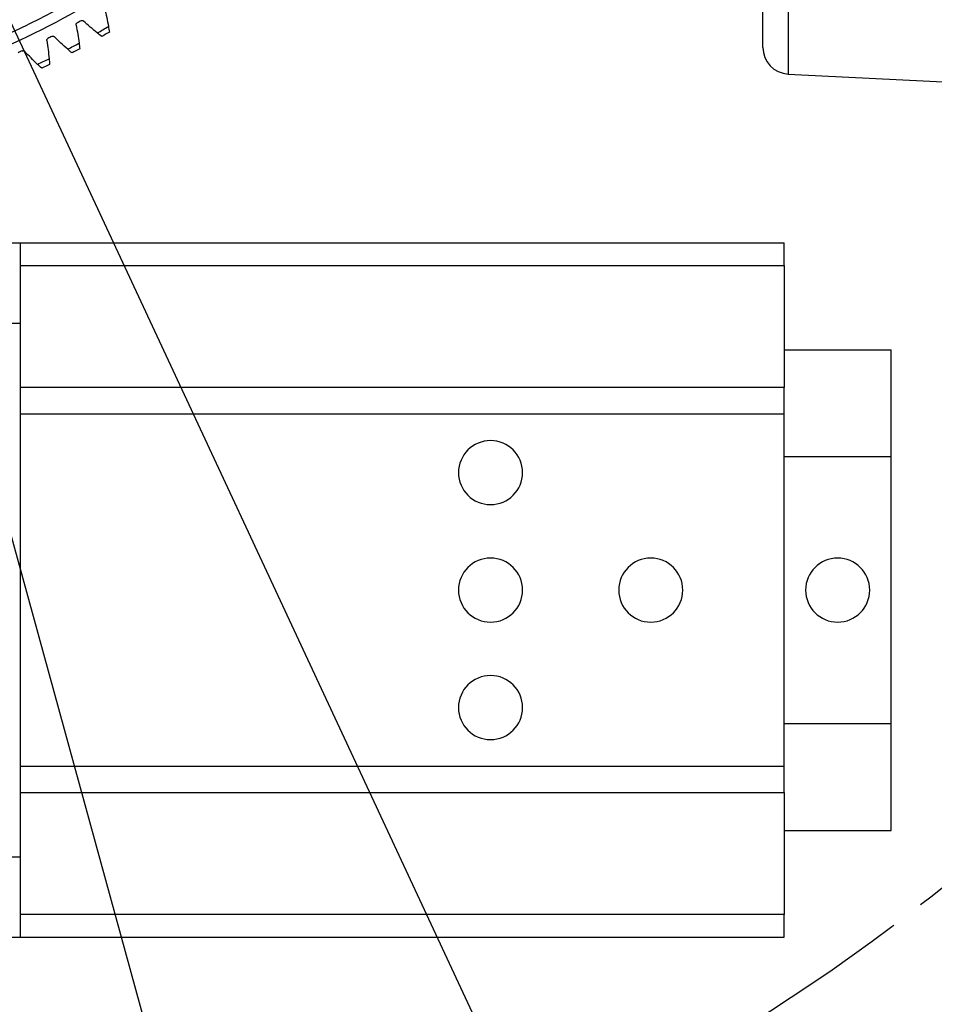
# Model space of a CAD drawing. Header units: millimetres. Extents: x 4624 to 7637, y -669 to 1387.
# Tile 12 of 84: x 5454 to 5625, y -208 to -24. Entities that reach past the tile are written whole.
import ezdxf
from ezdxf import colors
from ezdxf.entities.mleader import LeaderData, LeaderLine
from ezdxf.math import Vec2, Vec3

# ---------------------------------------------------------------- set-up
doc = ezdxf.new("R2010")
doc.units = ezdxf.units.MM
doc.linetypes.add('CENTER', pattern=[50.8, 31.75, -6.35, 6.35, -6.35])
doc.layers.add('标注', color=3, linetype='Continuous', lineweight=25)
doc.layers.add('点划线', color=1, linetype='CENTER', lineweight=25)
doc.styles.get("Standard").update_dxf_attribs({"font": 'SimSun.ttf'})
doc.dimstyles.new('ISO-25', dxfattribs={"dimscale": 2.5, "dimtxt": 8, "dimasz": 6, "dimexe": 1, "dimexo": 0, "dimgap": 1.5, "dimtad": 1, "dimtoh": 1, "dimdsep": 46, "dimtxsty": 'Standard', "dimcen": 2.5, "dimclrd": 3, "dimclre": 3, "dimclrt": 3, "dimadec": 0, "dimazin": 0, "dimtfac": 1, "dimtmove": 0, "dimatfit": 3, "dimfxl": 0, "dimarcsym": 0})

# ---------------------------------------------------------------- blocks, each defined once
blk = doc.blocks.new('*D71')
at = {"layer": 'Defpoints', "color": 0, "lineweight": -3, "transparency": 16777216}
for p in [(5460.84, 227.57), (5387.71, 112.9), (5387.71, 112.9), (5445.19, -10.35), (5785.49, -65.67)]:
    blk.add_point(p, dxfattribs=at)
at = {"layer": '标注', "color": 3, "lineweight": -2, "transparency": 16777216}
for p, q in [((5460.84, 227.57), (5623.51, 482.64)), ((5445.19, -10.35), (5573.04, -284.54))]:
    blk.add_line(p, q, dxfattribs=at)
blk.add_arc((5387.71, 112.9), 436.03, 296.9712, 55.5009, dxfattribs=at)
at = {"layer": '标注', "color": 3, "lineweight": -3, "transparency": 16777216}
for points in [[(5633.29, 470.16), (5636.05, 474.33), (5622.17, 480.53)], [(5586.56, -277.94), (5584.37, -273.45), (5571.98, -282.27)]]:
    blk.add_solid(points, dxfattribs=at)
at = {"layer": '标注', "color": 3, "lineweight": -3, "transparency": 16777216, "insert": (5809.03, 278.92), "char_height": 20, "width": 479.6581, "attachment_point": 5, "rotation": 291.5057}
blk.add_mtext('122°（电子限位）', dxfattribs=at)
blk = doc.blocks.new('*D72')
at = {"layer": 'Defpoints', "color": 0, "lineweight": -3, "transparency": 16777216}
for p in [(5460.84, 227.57), (5387.71, 112.9), (5387.71, 112.9), (5423.75, -18.24), (5819.99, -142.74)]:
    blk.add_point(p, dxfattribs=at)
at = {"layer": '标注', "color": 3, "lineweight": -2, "transparency": 16777216}
for p, q in [((5460.84, 227.57), (5659.1, 538.44)), ((5423.75, -18.24), (5521.44, -373.77))]:
    blk.add_line(p, q, dxfattribs=at)
blk.add_arc((5387.71, 112.9), 502.21, 287.0759, 55.7607, dxfattribs=at)
at = {"layer": '标注', "color": 3, "lineweight": -3, "transparency": 16777216}
for points in [[(5668.91, 525.99), (5671.66, 530.17), (5657.76, 536.33)], [(5535.88, -369.57), (5534.48, -364.77), (5520.78, -371.36)]]:
    blk.add_solid(points, dxfattribs=at)
at = {"layer": '标注', "color": 3, "lineweight": -3, "transparency": 16777216, "insert": (5869.42, 306.78), "char_height": 20, "width": 519.0828, "attachment_point": 5, "rotation": 291.924}
blk.add_mtext('132°（机械限位）', dxfattribs=at)
blk = doc.blocks.new('*D75')
at = {"layer": 'Defpoints', "color": 0, "lineweight": -3, "transparency": 16777216}
for p in [(5506.01, 179.99), (5269.41, 45.81)]:
    blk.add_point(p, dxfattribs=at)
at = {"layer": '标注', "color": 3, "lineweight": -2, "transparency": 16777216}
for p, q in [((5519.06, 187.39), (5532.11, 194.79)), ((5506.01, 179.99), (5269.41, 45.81)), ((4912.91, -156.36), (5256.36, 38.42)), ((4770.5, -156.36), (4912.91, -156.36))]:
    blk.add_line(p, q, dxfattribs=at)
at = {"layer": '标注', "color": 3, "lineweight": -3, "transparency": 16777216}
for points in [[(5517.83, 189.57), (5520.29, 185.22), (5506.01, 179.99)], [(5255.13, 40.59), (5257.6, 36.24), (5269.41, 45.81)]]:
    blk.add_solid(points, dxfattribs=at)
at = {"layer": '标注', "color": 3, "lineweight": -3, "transparency": 16777216, "insert": (4839.83, -122.7), "char_height": 20, "width": 147.8801, "attachment_point": 5}
blk.add_mtext('∅272\\P安装分布圆', dxfattribs=at)
blk = doc.blocks.new('*D76')
at = {"layer": 'Defpoints', "color": 0, "lineweight": -3, "transparency": 16777216}
for p in [(5504.24, 477.75), (5271.19, -251.94)]:
    blk.add_point(p, dxfattribs=at)
at = {"layer": '标注', "color": 3, "lineweight": -2, "transparency": 16777216}
for p, q in [((5519.1, 524.3), (5508.8, 492.04)), ((5631.91, 524.3), (5519.1, 524.3)), ((5271.19, -251.94), (5504.24, 477.75)), ((5266.62, -266.23), (5262.06, -280.52))]:
    blk.add_line(p, q, dxfattribs=at)
at = {"layer": '标注', "color": 3, "lineweight": -3, "transparency": 16777216}
for points in [[(5506.42, 492.8), (5511.18, 491.28), (5504.24, 477.75)], [(5264.24, -265.47), (5269.01, -266.99), (5271.19, -251.94)]]:
    blk.add_solid(points, dxfattribs=at)
at = {"layer": '标注', "color": 3, "lineweight": -3, "transparency": 16777216, "insert": (5577.38, 557.96), "char_height": 20, "width": 450.2726, "attachment_point": 5}
blk.add_mtext('∅766\\P回转直径', dxfattribs=at)

msp = doc.modelspace()

# ---------------------------------------------------------------- linework, layer by layer
at = {"color": 7, "linetype": 'Continuous', "lineweight": 25}
for p, q in [((5597.462, 260.111), (5597.462, -34.302)), ((5592.712, -29.308), (5592.712, 255.117)), ((5597.462, -34.302), (5653.336, -37.096)), ((5441.712, -65.932), (5453.712, -65.932)), ((5453.712, -80.932), (5453.712, -65.932)), ((5453.712, -65.932), (5596.712, -65.932)), ((5596.712, -70.16), (5596.712, -65.932)), ((5453.712, -70.16), (5596.712, -70.16)), ((5596.712, -70.16), (5596.712, -93.004)), ((5441.712, -80.932), (5453.712, -80.932)), ((5453.712, -180.932), (5453.712, -80.932)), ((5596.712, -85.932), (5616.712, -85.932)), ((5616.712, -105.932), (5616.712, -85.932)), ((5596.712, -93.004), (5453.712, -93.004)), ((5596.712, -97.944), (5596.712, -93.004)), ((5453.712, -97.944), (5596.712, -97.944)), ((5453.712, -163.92), (5453.712, -97.944)), ((5596.712, -163.92), (5596.712, -97.944)), ((5596.712, -105.932), (5616.712, -105.932)), ((5616.712, -155.932), (5616.712, -105.932)), ((5596.712, -155.932), (5616.712, -155.932)), ((5616.712, -175.932), (5616.712, -155.932)), ((5453.712, -163.92), (5596.712, -163.92)), ((5596.712, -168.86), (5596.712, -163.92)), ((5453.712, -168.86), (5596.712, -168.86)), ((5596.712, -168.86), (5596.712, -191.703)), ((5596.712, -175.932), (5616.712, -175.932)), ((5453.712, -180.932), (5441.712, -180.932)), ((5453.712, -195.932), (5453.712, -180.932)), ((5596.712, -191.703), (5453.712, -191.703)), ((5596.712, -195.932), (5596.712, -191.703)), ((5441.712, -195.932), (5453.712, -195.932)), ((5453.712, -195.932), (5596.712, -195.932))]:
    msp.add_line(p, q, dxfattribs=at)
for centre, radius, start, end in [((5597.712, -29.308), 5, 180, 267.13759), ((5541.712, -108.932), 6, 0, 180), ((5541.712, -108.932), 6, 180, 0), ((5541.712, -130.932), 6, 0, 180), ((5571.712, -130.932), 6, 0, 180), ((5606.712, -130.932), 6, 0, 180), ((5541.712, -130.932), 6, 180, 0), ((5571.712, -130.932), 6, 180, 0), ((5606.712, -130.932), 6, 180, 0), ((5541.712, -152.932), 6, 0, 180), ((5541.712, -152.932), 6, 180, 0)]:
    msp.add_arc(centre, radius, start, end, dxfattribs=at)
for points, knots in [([(5543.212, 112.904), (5543.212, 104.94), (5542.599, 96.975), (5540.161, 81.234), (5538.336, 73.457), (5533.517, 58.275), (5530.524, 50.869), (5523.438, 36.602), (5519.347, 29.742), (5510.161, 16.728), (5505.068, 10.575), (5493.999, -0.88), (5488.023, -6.181), (5475.331, -15.807), (5468.615, -20.131), (5454.6, -27.7), (5447.301, -30.946), (5432.292, -36.281), (5424.582, -38.371), (5408.934, -41.347), (5400.995, -42.232), (5385.075, -42.777), (5377.094, -42.437), (5361.279, -40.539), (5353.444, -38.982), (5338.105, -34.686), (5330.601, -31.948), (5316.101, -25.355), (5309.104, -21.5), (5295.784, -12.766), (5289.46, -7.886), (5277.633, 2.785), (5272.13, 8.575), (5267.103, 14.752)], [0, 0, 0, 0, 0.0625, 0.0625, 0.125, 0.125, 0.1875, 0.1875, 0.25, 0.25, 0.3125, 0.3125, 0.375, 0.375, 0.4375, 0.4375, 0.5, 0.5, 0.5625, 0.5625, 0.625, 0.625, 0.6875, 0.6875, 0.75, 0.75, 0.8125, 0.8125, 0.875, 0.875, 0.9375, 0.9375, 1, 1, 1, 1]), ([(5268.654, 16.015), (5268.903, 15.711), (5269.401, 15.102), (5270.156, 14.196), (5270.917, 13.296), (5271.686, 12.402), (5272.461, 11.514), (5273.243, 10.632), (5274.032, 9.756), (5274.828, 8.885), (5275.631, 8.02), (5277.52, 6.018), (5280.559, 2.94), (5284.861, -1.093), (5289.314, -4.959), (5293.914, -8.651), (5298.652, -12.164), (5305.142, -16.601), (5313.569, -21.674), (5324.116, -26.968), (5335.04, -31.436), (5346.273, -35.054), (5357.752, -37.797), (5369.407, -39.653), (5381.17, -40.607), (5392.972, -40.657), (5404.742, -39.8), (5416.412, -38.043), (5427.913, -35.394), (5439.177, -31.872), (5450.137, -27.494), (5460.729, -22.289), (5470.89, -16.285), (5480.56, -9.521), (5489.682, -2.033), (5498.204, 6.132), (5506.072, 14.928), (5513.243, 24.301), (5519.673, 34.198), (5525.325, 44.558), (5530.164, 55.322), (5533.498, 64.575), (5535.732, 72.113), (5537.189, 77.829), (5538.426, 83.596), (5539.44, 89.405), (5540.231, 95.249), (5540.683, 99.946), (5540.928, 103.476), (5541.055, 105.832), (5541.145, 108.188), (5541.201, 110.546), (5541.208, 112.118), (5541.212, 112.904)], [0, 0, 0, 0, 0.0031251, 0.0062498, 0.0093743, 0.0124988, 0.0156235, 0.0187485, 0.0218741, 0.0250005, 0.0281277, 0.0312561, 0.0468856, 0.0625103, 0.0781321, 0.0937645, 0.109394, 0.1250187, 0.1562672, 0.1875156, 0.2187641, 0.2500125, 0.281261, 0.3125094, 0.3437579, 0.3750063, 0.4062548, 0.4375032, 0.4687517, 0.5000001, 0.5312486, 0.562497, 0.5937455, 0.6249939, 0.6562424, 0.6874908, 0.7187393, 0.7499877, 0.7812362, 0.8124846, 0.8437331, 0.8749815, 0.8906033, 0.9062357, 0.9218652, 0.9374899, 0.9531118, 0.9687442, 0.9749988, 0.9812502, 0.9874999, 0.9937493, 1, 1, 1, 1]), ([(5464.112, -25.143), (5464.109, -25.123), (5464.101, -25.082), (5464.104, -25.019), (5464.116, -24.957), (5464.145, -24.878), (5464.202, -24.786), (5464.273, -24.739), (5464.308, -24.716)], [0, 0, 0, 0, 0.1244565, 0.2470635, 0.3712452, 0.5003004, 0.7484904, 1, 1, 1, 1]), ([(5465.031, -24.311), (5465.046, -24.303), (5465.076, -24.287), (5465.125, -24.271), (5465.175, -24.261), (5465.21, -24.26), (5465.227, -24.26)], [0, 0, 0, 0, 0.2521057, 0.5, 0.7478943, 1, 1, 1, 1]), ([(5465.227, -24.26), (5465.247, -24.26), (5465.288, -24.262), (5465.346, -24.275), (5465.401, -24.297), (5465.452, -24.328), (5465.482, -24.354), (5465.497, -24.368)], [0, 0, 0, 0, 0.20634228, 0.40463576, 0.59967612, 0.79649701, 1, 1, 1, 1]), ([(5458.634, -28.036), (5458.631, -28.016), (5458.625, -27.974), (5458.63, -27.912), (5458.644, -27.85), (5458.677, -27.773), (5458.738, -27.683), (5458.81, -27.639), (5458.846, -27.617)], [0, 0, 0, 0, 0.1244565, 0.2470635, 0.3712452, 0.5003004, 0.7484904, 1, 1, 1, 1]), ([(5459.584, -27.241), (5459.603, -27.232), (5459.641, -27.215), (5459.703, -27.2), (5459.745, -27.198), (5459.766, -27.197)], [0, 0, 0, 0, 0.3347516, 0.6652484, 1, 1, 1, 1]), ([(5459.766, -27.197), (5459.788, -27.198), (5459.831, -27.199), (5459.892, -27.214), (5459.949, -27.238), (5460.002, -27.272), (5460.033, -27.301), (5460.048, -27.316)], [0, 0, 0, 0, 0.2067499, 0.4047206, 0.5992212, 0.7958422, 1, 1, 1, 1]), ([(5454.026, -29.954), (5454.044, -29.947), (5454.08, -29.932), (5454.137, -29.92), (5454.175, -29.918), (5454.195, -29.917)], [0, 0, 0, 0, 0.3345219, 0.6654781, 1, 1, 1, 1]), ([(5454.195, -29.917), (5454.218, -29.918), (5454.262, -29.92), (5454.327, -29.936), (5454.386, -29.963), (5454.441, -29.999), (5454.472, -30.031), (5454.487, -30.047)], [0, 0, 0, 0, 0.2072069, 0.4048475, 0.5987742, 0.7951714, 1, 1, 1, 1])]:
    msp.add_open_spline(points, degree=3, knots=knots, dxfattribs=at)
for points in [[(5469.475, -22.037), (5469.737, -23.145), (5469.966, -24.261), (5470.161, -25.382)], [(5464.114, -25.143), (5464.333, -26.26), (5464.517, -27.384), (5464.668, -28.513)], [(5465.031, -24.311), (5464.79, -24.447), (5464.549, -24.581), (5464.308, -24.716)], [(5468.08, -26.602), (5467.196, -25.884), (5466.335, -25.139), (5465.496, -24.369)], [(5468.08, -26.602), (5468.777, -26.201), (5469.47, -25.794), (5470.161, -25.382)], [(5470.161, -25.382), (5470.222, -25.735), (5470.28, -26.088), (5470.334, -26.442)], [(5459.584, -27.241), (5459.338, -27.367), (5459.092, -27.492), (5458.846, -27.617)], [(5462.541, -29.65), (5461.686, -28.897), (5460.855, -28.119), (5460.047, -27.317)], [(5468.92, -27.271), (5468.638, -27.051), (5468.358, -26.828), (5468.08, -26.602)], [(5470.335, -26.442), (5469.864, -26.721), (5469.393, -26.997), (5468.92, -27.271)], [(5458.636, -28.036), (5458.81, -29.161), (5458.95, -30.291), (5459.057, -31.425)], [(5462.541, -29.65), (5463.253, -29.276), (5463.962, -28.897), (5464.668, -28.513)], [(5464.668, -28.513), (5464.715, -28.868), (5464.759, -29.223), (5464.8, -29.579)], [(5454.026, -29.954), (5453.776, -30.071), (5453.525, -30.186), (5453.274, -30.301)], [(5456.887, -32.477), (5456.062, -31.692), (5455.262, -30.882), (5454.486, -30.049)], [(5463.354, -30.352), (5463.081, -30.12), (5462.81, -29.886), (5462.541, -29.65)], [(5464.8, -29.579), (5464.319, -29.839), (5463.837, -30.096), (5463.354, -30.352)], [(5456.887, -32.477), (5457.613, -32.132), (5458.336, -31.781), (5459.057, -31.425)], [(5457.671, -33.211), (5457.408, -32.969), (5457.146, -32.724), (5456.887, -32.477)], [(5459.147, -32.495), (5458.656, -32.736), (5458.164, -32.975), (5457.671, -33.211)], [(5459.057, -31.425), (5459.09, -31.781), (5459.12, -32.138), (5459.147, -32.495)]]:
    msp.add_open_spline(points, degree=3, dxfattribs=at)
at = {"layer": '点划线', "lineweight": -3}
msp.add_circle((5387.712, 112.904), 383, dxfattribs=at)

# ---------------------------------------------------------------- dimensions: what is measured, and where the dimension line sits
at = {"layer": '标注', "lineweight": -3}
for p1, p2, text, picture, middle in [((5271.188, -251.94), (5504.236, 477.748), '<>\\P回转直径', '*D76', (5577.38, 524.304)), ((5506.012, 179.994), (5269.411, 45.815), '<>\\P安装分布圆', '*D75', (4839.829, -156.361))]:
    dim = msp.add_diameter_dim_2p(p1=p1, p2=p2, text=text, dimstyle='ISO-25', dxfattribs=at)
    dim.commit()
    dim.dimension.update_dxf_attribs({"geometry": picture, "text_midpoint": middle, "dimtype": 163})
for base, line1, text, picture, middle in [((5819.987, -142.739), ((5387.712, 112.904), (5423.746, -18.235)), '<>（机械限位）', '*D72', (5853.602, 300.418)), ((5785.495, -65.666), ((5445.188, -10.354), (5387.712, 112.904)), '<>（电子限位）', '*D71', (5793.382, 272.749))]:
    dim = msp.add_angular_dim_2l(base=base, line1=line1, line2=((5387.712, 112.904), (5460.84, 227.57)), text=text, dimstyle='ISO-25', dxfattribs=at)
    dim.commit()
    dim.dimension.update_dxf_attribs({"geometry": picture, "text_midpoint": middle, "dimtype": 162})

# ---------------------------------------------------------------- leaders
ml = msp.add_multileader_mtext('Standard', dxfattribs=at)
ml.set_content('Z160 M2\\PZ10  M2', color=3)
ml.set_leader_properties(color=3)
ml.build(insert=Vec2(0, 0))
ml.multileader.update_dxf_attribs({"arrow_head_size": 10})
ctx = ml.context
ctx.base_point, ctx.char_height, ctx.arrow_head_size, ctx.plane_origin = Vec3(5478.11, -410.332), 20, 10, Vec3(5491.957, 25.56)
notes = []
notes.append((ctx, [(0, (1, 1, 0), (5470.11, -410.332), (1, 0), 8, [(0, [(5397.099, -61.527)], 0, [])])]))
ctx.mtext.insert, ctx.mtext.flow_direction = Vec3(5480.11, -400.276), 5
for ctx, leaders in notes:
    for number, flags, end, landing, length, lines in leaders:
        leader = LeaderData()
        leader.index, (leader.has_last_leader_line, leader.has_dogleg_vector, leader.attachment_direction) = number, flags
        leader.last_leader_point, leader.dogleg_vector, leader.dogleg_length = Vec3(end), Vec3(landing), length
        for number, points, colour, breaks in lines:
            line = LeaderLine()
            line.index, line.vertices, line.color, line.breaks = number, Vec3.list(points), colors.encode_raw_color(colour), breaks
            leader.lines.append(line)
        ctx.leaders.append(leader)

doc.saveas('drawing.dxf')
